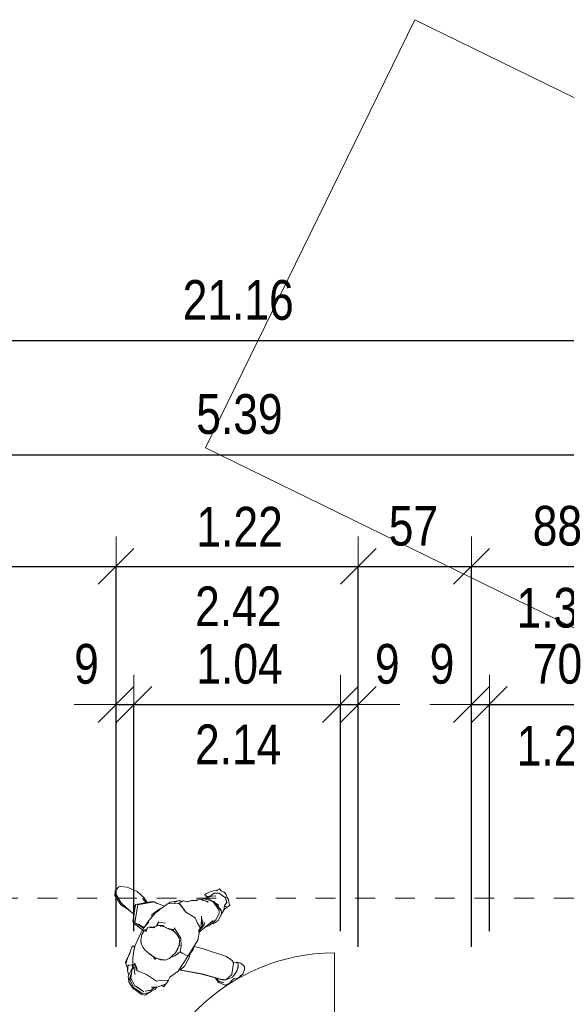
# Model space of a CAD drawing. Header units: centimetres. Extents: x -7.1 to 26.5, y -14.7 to 18.1.
# Tile 172 of 186: x 11.4 to 14.1, y 12.6 to 17.6. Entities that reach past the tile are written whole.
import ezdxf

# ---------------------------------------------------------------- set-up
doc = ezdxf.new("R2010")
doc.units = ezdxf.units.CM
doc.header["$LTSCALE"] = 10
doc.header["$PDMODE"] = 65
doc.linetypes.add('AUSGEZOGEN', pattern=[0])
doc.linetypes.add('STRICHLINIE_S4', pattern=[0.0055, 0.0035, -0.001, 0, -0.001])
for name, color, linetype in [('XR$1$010 Portes', 7, 'Continuous'), ('XR$1$060 Mobilier incorporé', 7, 'Continuous'), ('XR$1$411 Arbres', 7, 'Continuous'), ('XR$3$035 Dalles', 7, 'Continuous')]:
    doc.layers.add(name, color=color, linetype=linetype)
doc.layers.add('XR$2$STANDARD_1', color=7, linetype='Continuous', lineweight=25)
doc.styles.add('ARIAL', font='arial.ttf')
doc.dimstyles.new('DIMSTYLE_3', dxfattribs={"dimtxt": 0.2, "dimasz": 0.3, "dimexe": 0, "dimexo": 0, "dimgap": 0.1, "dimtad": 2, "dimrnd": 0.005, "dimzin": 4, "dimdsep": 46, "dimtxsty": 'ARIAL', "dimblk1": 'ALL_ML_STRICH', "dimblk2": 'ALL_ML_STRICH', "dimsah": 1, "dimcen": 0, "dimclrd": 7, "dimclre": 7, "dimclrt": 7, "dimadec": 0, "dimazin": 0, "dimtfac": 1, "dimtdec": 0, "dimtix": 1, "dimtmove": 2, "dimatfit": 3, "dimfxl": 0, "dimtzin": 0, "dimlwd": 0, "dimlwe": 18, "dimarcsym": 0})
doc.dimstyles.new('DIMSTYLE_5', dxfattribs={"dimtxt": 0.2, "dimasz": 0.3, "dimexe": 0, "dimexo": 0, "dimgap": 0.1, "dimtad": 2, "dimdec": 1, "dimlfac": 100, "dimrnd": 0.5, "dimzin": 4, "dimdsep": 46, "dimtxsty": 'ARIAL', "dimblk1": 'ALL_ML_STRICH', "dimblk2": 'ALL_ML_STRICH', "dimsah": 1, "dimcen": 0, "dimclrd": 7, "dimclre": 7, "dimclrt": 7, "dimadec": 0, "dimazin": 0, "dimtfac": 1, "dimtdec": 0, "dimtix": 1, "dimtmove": 2, "dimatfit": 3, "dimfxl": 0, "dimtzin": 0, "dimlwd": 0, "dimlwe": 18, "dimarcsym": 0})
doc.dimstyles.new('DIMSTYLE_7', dxfattribs={"dimtxt": 0.2, "dimasz": 0.3, "dimexe": 0, "dimexo": 0, "dimgap": 0.1, "dimtad": 2, "dimdec": 1, "dimlfac": 100, "dimrnd": 0.5, "dimzin": 4, "dimdsep": 46, "dimtxsty": 'ARIAL', "dimblk1": 'ALL_ML_STRICH', "dimblk2": 'ALL_ML_STRICH', "dimsah": 1, "dimcen": 0, "dimclrd": 7, "dimclre": 7, "dimclrt": 7, "dimadec": 0, "dimazin": 0, "dimtfac": 1, "dimtdec": 0, "dimtix": 1, "dimtmove": 2, "dimatfit": 3, "dimfxl": 0, "dimtvp": 1.2, "dimtzin": 0, "dimlwd": 0, "dimlwe": 18, "dimarcsym": 0})

# ---------------------------------------------------------------- blocks, each defined once
blk = doc.blocks.new('ALL_ML_STRICH')
at = {"color": 0, "linetype": 'ByBlock', "lineweight": -2}
for p, q in [((0, -0.5), (0, 0.5)), ((-0.3, -0.3), (0.3, 0.3)), ((-1, 0), (0.5, 0))]:
    blk.add_line(p, q, dxfattribs=at)
blk = doc.blocks.new('*D73')
at = {"layer": 'DEFPOINTS', "color": 7, "linetype": 'AUSGEZOGEN', "lineweight": 18, "transparency": 16777216}
for p in [(1.8718, 15.952), (1.8718, 15.5759), (23.0318, 15.6171)]:
    blk.add_point(p, dxfattribs=at)
at = {"layer": 'XR$2$STANDARD_1', "color": 7, "linetype": 'AUSGEZOGEN', "lineweight": -2, "transparency": 16777216}
for p, q in [((1.8718, 12.86), (1.8718, 15.952)), ((1.8718, 15.952), (23.0318, 15.952)), ((23.0318, 12.86), (23.0318, 15.952))]:
    blk.add_line(p, q, dxfattribs=at)
at = {"layer": 'XR$2$STANDARD_1', "color": 7, "linetype": 'AUSGEZOGEN', "lineweight": 18, "transparency": 16777216, "xscale": 0.3, "yscale": 0.3, "zscale": 0.3, "rotation": 180}
blk.add_blockref('ALL_ML_STRICH', (1.8718, 15.952), dxfattribs=at)
at = {"layer": 'XR$2$STANDARD_1', "color": 7, "linetype": 'AUSGEZOGEN', "lineweight": 18, "transparency": 16777216, "xscale": 0.3, "yscale": 0.3, "zscale": 0.3}
blk.add_blockref('ALL_ML_STRICH', (23.0318, 15.952), dxfattribs=at)
at = {"layer": 'XR$2$STANDARD_1', "color": 7, "linetype": 'AUSGEZOGEN', "lineweight": 18, "transparency": 16777216, "insert": (12.4572, 16.1554), "char_height": 0.2, "width": 0.8, "attachment_point": 5, "style": 'ARIAL'}
blk.add_mtext('\\W0.80;\\A1;{\\A1;{21.16\\H0.132000;\\S^ ;}}', dxfattribs=at)
blk = doc.blocks.new('*D77')
at = {"layer": 'DEFPOINTS', "color": 7, "linetype": 'AUSGEZOGEN', "lineweight": 18, "transparency": 16777216}
for p in [(11.8418, 14.1195), (11.9318, 13.9891), (11.8418, 13.941)]:
    blk.add_point(p, dxfattribs=at)
at = {"layer": 'XR$2$STANDARD_1', "color": 7, "linetype": 'AUSGEZOGEN', "lineweight": -2, "transparency": 16777216}
for p, q in [((11.8418, 12.978), (11.8418, 14.1195)), ((11.8418, 14.1195), (11.9318, 14.1195)), ((11.9318, 12.978), (11.9318, 14.1195))]:
    blk.add_line(p, q, dxfattribs=at)
at = {"layer": 'XR$2$STANDARD_1', "color": 7, "linetype": 'AUSGEZOGEN', "lineweight": 18, "transparency": 16777216, "xscale": 0.3, "yscale": 0.3, "zscale": 0.3}
blk.add_blockref('ALL_ML_STRICH', (11.9318, 14.1195), dxfattribs=at)
at = {"layer": 'XR$2$STANDARD_1', "color": 7, "linetype": 'AUSGEZOGEN', "lineweight": 18, "transparency": 16777216, "xscale": 0.3, "yscale": 0.3, "zscale": 0.3, "rotation": 180}
blk.add_blockref('ALL_ML_STRICH', (11.8418, 14.1195), dxfattribs=at)
at = {"layer": 'XR$2$STANDARD_1', "color": 7, "linetype": 'AUSGEZOGEN', "lineweight": 18, "transparency": 16777216, "insert": (11.6933, 14.3229), "char_height": 0.2, "width": 0.48, "attachment_point": 5, "style": 'ARIAL'}
blk.add_mtext('\\W0.80;\\A1;{\\A1;{9\\H0.132000;\\S^ ;}}', dxfattribs=at)
blk = doc.blocks.new('*D78')
at = {"layer": 'DEFPOINTS', "color": 7, "linetype": 'AUSGEZOGEN', "lineweight": 18, "transparency": 16777216}
for p in [(11.9318, 14.1195), (11.9318, 13.9891), (12.9718, 13.9026)]:
    blk.add_point(p, dxfattribs=at)
at = {"layer": 'XR$2$STANDARD_1', "color": 7, "linetype": 'AUSGEZOGEN', "lineweight": -2, "transparency": 16777216}
for p, q in [((11.9318, 12.978), (11.9318, 14.1195)), ((11.9318, 14.1195), (12.9718, 14.1195)), ((12.9718, 12.978), (12.9718, 14.1195))]:
    blk.add_line(p, q, dxfattribs=at)
at = {"layer": 'XR$2$STANDARD_1', "color": 7, "linetype": 'AUSGEZOGEN', "lineweight": 18, "transparency": 16777216, "xscale": 0.3, "yscale": 0.3, "zscale": 0.3, "rotation": 180}
blk.add_blockref('ALL_ML_STRICH', (11.9318, 14.1195), dxfattribs=at)
at = {"layer": 'XR$2$STANDARD_1', "color": 7, "linetype": 'AUSGEZOGEN', "lineweight": 18, "transparency": 16777216, "xscale": 0.3, "yscale": 0.3, "zscale": 0.3}
blk.add_blockref('ALL_ML_STRICH', (12.9718, 14.1195), dxfattribs=at)
at = {"layer": 'XR$2$STANDARD_1', "color": 7, "linetype": 'AUSGEZOGEN', "lineweight": 18, "transparency": 16777216, "insert": (12.4637, 14.3229), "char_height": 0.2, "width": 0.64, "attachment_point": 5, "style": 'ARIAL'}
blk.add_mtext('\\W0.80;\\A1;{\\A1;{1.04\\H0.132000;\\S^ ;}}', dxfattribs=at)
at = {"layer": 'XR$2$STANDARD_1', "color": 7, "linetype": 'AUSGEZOGEN', "lineweight": 18, "transparency": 16777216, "insert": (12.2397, 14.0187), "char_height": 0.2, "width": 0.01, "attachment_point": 1, "line_spacing_factor": 0.60241, "style": 'ARIAL'}
blk.add_mtext('\\W0.80;2.14', dxfattribs=at)
blk = doc.blocks.new('*D79')
at = {"layer": 'DEFPOINTS', "color": 7, "linetype": 'AUSGEZOGEN', "lineweight": 18, "transparency": 16777216}
for p in [(12.9718, 14.1195), (12.9718, 13.9026), (13.0618, 13.8894)]:
    blk.add_point(p, dxfattribs=at)
at = {"layer": 'XR$2$STANDARD_1', "color": 7, "linetype": 'AUSGEZOGEN', "lineweight": -2, "transparency": 16777216}
for p, q in [((12.9718, 12.978), (12.9718, 14.1195)), ((12.9718, 14.1195), (13.0618, 14.1195)), ((13.0618, 12.978), (13.0618, 14.1195))]:
    blk.add_line(p, q, dxfattribs=at)
at = {"layer": 'XR$2$STANDARD_1', "color": 7, "linetype": 'AUSGEZOGEN', "lineweight": 18, "transparency": 16777216, "xscale": 0.3, "yscale": 0.3, "zscale": 0.3}
blk.add_blockref('ALL_ML_STRICH', (13.0618, 14.1195), dxfattribs=at)
at = {"layer": 'XR$2$STANDARD_1', "color": 7, "linetype": 'AUSGEZOGEN', "lineweight": 18, "transparency": 16777216, "xscale": 0.3, "yscale": 0.3, "zscale": 0.3, "rotation": 180}
blk.add_blockref('ALL_ML_STRICH', (12.9718, 14.1195), dxfattribs=at)
at = {"layer": 'XR$2$STANDARD_1', "color": 7, "linetype": 'AUSGEZOGEN', "lineweight": 18, "transparency": 16777216, "insert": (13.2078, 14.3229), "char_height": 0.2, "width": 0.48, "attachment_point": 5, "style": 'ARIAL'}
blk.add_mtext('\\W0.80;\\A1;{\\A1;{9\\H0.132000;\\S^ ;}}', dxfattribs=at)
blk = doc.blocks.new('*D80')
at = {"layer": 'DEFPOINTS', "color": 7, "linetype": 'AUSGEZOGEN', "lineweight": 18, "transparency": 16777216}
for p in [(13.6318, 14.1195), (13.7218, 13.941), (13.6318, 13.8894)]:
    blk.add_point(p, dxfattribs=at)
at = {"layer": 'XR$2$STANDARD_1', "color": 7, "linetype": 'AUSGEZOGEN', "lineweight": -2, "transparency": 16777216}
for p, q in [((13.6318, 12.978), (13.6318, 14.1195)), ((13.6318, 14.1195), (13.7218, 14.1195)), ((13.7218, 12.978), (13.7218, 14.1195))]:
    blk.add_line(p, q, dxfattribs=at)
at = {"layer": 'XR$2$STANDARD_1', "color": 7, "linetype": 'AUSGEZOGEN', "lineweight": 18, "transparency": 16777216, "xscale": 0.3, "yscale": 0.3, "zscale": 0.3}
blk.add_blockref('ALL_ML_STRICH', (13.7218, 14.1195), dxfattribs=at)
at = {"layer": 'XR$2$STANDARD_1', "color": 7, "linetype": 'AUSGEZOGEN', "lineweight": 18, "transparency": 16777216, "xscale": 0.3, "yscale": 0.3, "zscale": 0.3, "rotation": 180}
blk.add_blockref('ALL_ML_STRICH', (13.6318, 14.1195), dxfattribs=at)
at = {"layer": 'XR$2$STANDARD_1', "color": 7, "linetype": 'AUSGEZOGEN', "lineweight": 18, "transparency": 16777216, "insert": (13.4833, 14.3229), "char_height": 0.2, "width": 0.48, "attachment_point": 5, "style": 'ARIAL'}
blk.add_mtext('\\W0.80;\\A1;{\\A1;{9\\H0.132000;\\S^ ;}}', dxfattribs=at)
blk = doc.blocks.new('*D81')
at = {"layer": 'DEFPOINTS', "color": 7, "linetype": 'AUSGEZOGEN', "lineweight": 18, "transparency": 16777216}
for p in [(13.7218, 14.1195), (13.7218, 13.941), (14.4218, 13.8161)]:
    blk.add_point(p, dxfattribs=at)
at = {"layer": 'XR$2$STANDARD_1', "color": 7, "linetype": 'AUSGEZOGEN', "lineweight": -2, "transparency": 16777216}
for p, q in [((13.7218, 12.978), (13.7218, 14.1195)), ((13.7218, 14.1195), (14.4218, 14.1195)), ((14.4218, 12.978), (14.4218, 14.1195))]:
    blk.add_line(p, q, dxfattribs=at)
at = {"layer": 'XR$2$STANDARD_1', "color": 7, "linetype": 'AUSGEZOGEN', "lineweight": 18, "transparency": 16777216, "xscale": 0.3, "yscale": 0.3, "zscale": 0.3, "rotation": 180}
blk.add_blockref('ALL_ML_STRICH', (13.7218, 14.1195), dxfattribs=at)
at = {"layer": 'XR$2$STANDARD_1', "color": 7, "linetype": 'AUSGEZOGEN', "lineweight": 18, "transparency": 16777216, "xscale": 0.3, "yscale": 0.3, "zscale": 0.3}
blk.add_blockref('ALL_ML_STRICH', (14.4218, 14.1195), dxfattribs=at)
at = {"layer": 'XR$2$STANDARD_1', "color": 7, "linetype": 'AUSGEZOGEN', "lineweight": 18, "transparency": 16777216, "insert": (14.0648, 14.3229), "char_height": 0.2, "width": 0.64, "attachment_point": 5, "style": 'ARIAL'}
blk.add_mtext('\\W0.80;\\A1;{\\A1;{70\\H0.132000;\\S^ ;}}', dxfattribs=at)
at = {"layer": 'XR$2$STANDARD_1', "color": 7, "linetype": 'AUSGEZOGEN', "lineweight": 18, "transparency": 16777216, "insert": (13.8596, 14.0119), "char_height": 0.2, "width": 0.01, "attachment_point": 1, "line_spacing_factor": 0.60241, "style": 'ARIAL'}
blk.add_mtext('\\W0.80;1.20', dxfattribs=at)
blk = doc.blocks.new('*D86')
at = {"layer": 'DEFPOINTS', "color": 7, "linetype": 'AUSGEZOGEN', "lineweight": 18, "transparency": 16777216}
for p in [(10.0118, 14.8148), (11.8418, 14.7498), (10.0118, 14.5239)]:
    blk.add_point(p, dxfattribs=at)
at = {"layer": 'XR$2$STANDARD_1', "color": 7, "linetype": 'AUSGEZOGEN', "lineweight": -2, "transparency": 16777216}
for p, q in [((10.0118, 13.164), (10.0118, 14.8148)), ((10.0118, 14.8148), (11.8418, 14.8148)), ((11.8418, 12.899), (11.8418, 14.8148))]:
    blk.add_line(p, q, dxfattribs=at)
at = {"layer": 'XR$2$STANDARD_1', "color": 7, "linetype": 'AUSGEZOGEN', "lineweight": 18, "transparency": 16777216, "xscale": 0.3, "yscale": 0.3, "zscale": 0.3, "rotation": 180}
blk.add_blockref('ALL_ML_STRICH', (10.0118, 14.8148), dxfattribs=at)
at = {"layer": 'XR$2$STANDARD_1', "color": 7, "linetype": 'AUSGEZOGEN', "lineweight": 18, "transparency": 16777216, "xscale": 0.3, "yscale": 0.3, "zscale": 0.3}
blk.add_blockref('ALL_ML_STRICH', (11.8418, 14.8148), dxfattribs=at)
at = {"layer": 'XR$2$STANDARD_1', "color": 7, "linetype": 'AUSGEZOGEN', "lineweight": 18, "transparency": 16777216, "insert": (10.9383, 15.0184), "char_height": 0.2, "width": 0.64, "attachment_point": 5, "style": 'ARIAL'}
blk.add_mtext('\\W0.80;\\A1;{\\A1;{1.83\\H0.132000;\\S^ ;}}', dxfattribs=at)
blk = doc.blocks.new('*D87')
at = {"layer": 'DEFPOINTS', "color": 7, "linetype": 'AUSGEZOGEN', "lineweight": 18, "transparency": 16777216}
for p in [(11.8418, 14.8148), (11.8418, 14.7498), (13.0618, 14.696)]:
    blk.add_point(p, dxfattribs=at)
at = {"layer": 'XR$2$STANDARD_1', "color": 7, "linetype": 'AUSGEZOGEN', "lineweight": -2, "transparency": 16777216}
for p, q in [((11.8418, 12.899), (11.8418, 14.8148)), ((11.8418, 14.8148), (13.0618, 14.8148)), ((13.0618, 12.899), (13.0618, 14.8148))]:
    blk.add_line(p, q, dxfattribs=at)
at = {"layer": 'XR$2$STANDARD_1', "color": 7, "linetype": 'AUSGEZOGEN', "lineweight": 18, "transparency": 16777216, "xscale": 0.3, "yscale": 0.3, "zscale": 0.3, "rotation": 180}
blk.add_blockref('ALL_ML_STRICH', (11.8418, 14.8148), dxfattribs=at)
at = {"layer": 'XR$2$STANDARD_1', "color": 7, "linetype": 'AUSGEZOGEN', "lineweight": 18, "transparency": 16777216, "xscale": 0.3, "yscale": 0.3, "zscale": 0.3}
blk.add_blockref('ALL_ML_STRICH', (13.0618, 14.8148), dxfattribs=at)
at = {"layer": 'XR$2$STANDARD_1', "color": 7, "linetype": 'AUSGEZOGEN', "lineweight": 18, "transparency": 16777216, "insert": (12.4641, 15.0148), "char_height": 0.2, "width": 0.64, "attachment_point": 5, "style": 'ARIAL'}
blk.add_mtext('\\W0.80;\\A1;{\\A1;{1.22\\H0.132000;\\S^ ;}}', dxfattribs=at)
at = {"layer": 'XR$2$STANDARD_1', "color": 7, "linetype": 'AUSGEZOGEN', "lineweight": 18, "transparency": 16777216, "insert": (12.2401, 14.714), "char_height": 0.2, "width": 0.01, "attachment_point": 1, "line_spacing_factor": 0.60241, "style": 'ARIAL'}
blk.add_mtext('\\W0.80;2.42', dxfattribs=at)
blk = doc.blocks.new('*D88')
at = {"layer": 'DEFPOINTS', "color": 7, "linetype": 'AUSGEZOGEN', "lineweight": 18, "transparency": 16777216}
for p in [(13.0618, 14.8148), (13.0618, 14.696), (13.6318, 14.6807)]:
    blk.add_point(p, dxfattribs=at)
at = {"layer": 'XR$2$STANDARD_1', "color": 7, "linetype": 'AUSGEZOGEN', "lineweight": -2, "transparency": 16777216}
for p, q in [((13.0618, 12.899), (13.0618, 14.8148)), ((13.0618, 14.8148), (13.6318, 14.8148)), ((13.6318, 12.899), (13.6318, 14.8148))]:
    blk.add_line(p, q, dxfattribs=at)
at = {"layer": 'XR$2$STANDARD_1', "color": 7, "linetype": 'AUSGEZOGEN', "lineweight": 18, "transparency": 16777216, "xscale": 0.3, "yscale": 0.3, "zscale": 0.3, "rotation": 180}
blk.add_blockref('ALL_ML_STRICH', (13.0618, 14.8148), dxfattribs=at)
at = {"layer": 'XR$2$STANDARD_1', "color": 7, "linetype": 'AUSGEZOGEN', "lineweight": 18, "transparency": 16777216, "xscale": 0.3, "yscale": 0.3, "zscale": 0.3}
blk.add_blockref('ALL_ML_STRICH', (13.6318, 14.8148), dxfattribs=at)
at = {"layer": 'XR$2$STANDARD_1', "color": 7, "linetype": 'AUSGEZOGEN', "lineweight": 18, "transparency": 16777216, "insert": (13.3395, 15.0183), "char_height": 0.2, "width": 0.64, "attachment_point": 5, "style": 'ARIAL'}
blk.add_mtext('\\W0.80;\\A1;{\\A1;{57\\H0.132000;\\S^ ;}}', dxfattribs=at)
blk = doc.blocks.new('*D89')
at = {"layer": 'DEFPOINTS', "color": 7, "linetype": 'AUSGEZOGEN', "lineweight": 18, "transparency": 16777216}
for p in [(13.6318, 14.8148), (13.6318, 14.6807), (14.5118, 14.6837)]:
    blk.add_point(p, dxfattribs=at)
at = {"layer": 'XR$2$STANDARD_1', "color": 7, "linetype": 'AUSGEZOGEN', "lineweight": -2, "transparency": 16777216}
for p, q in [((13.6318, 12.899), (13.6318, 14.8148)), ((13.6318, 14.8148), (14.5118, 14.8148)), ((14.5118, 12.899), (14.5118, 14.8148))]:
    blk.add_line(p, q, dxfattribs=at)
at = {"layer": 'XR$2$STANDARD_1', "color": 7, "linetype": 'AUSGEZOGEN', "lineweight": 18, "transparency": 16777216, "xscale": 0.3, "yscale": 0.3, "zscale": 0.3, "rotation": 180}
blk.add_blockref('ALL_ML_STRICH', (13.6318, 14.8148), dxfattribs=at)
at = {"layer": 'XR$2$STANDARD_1', "color": 7, "linetype": 'AUSGEZOGEN', "lineweight": 18, "transparency": 16777216, "xscale": 0.3, "yscale": 0.3, "zscale": 0.3}
blk.add_blockref('ALL_ML_STRICH', (14.5118, 14.8148), dxfattribs=at)
at = {"layer": 'XR$2$STANDARD_1', "color": 7, "linetype": 'AUSGEZOGEN', "lineweight": 18, "transparency": 16777216, "insert": (14.0644, 15.0183), "char_height": 0.2, "width": 0.64, "attachment_point": 5, "style": 'ARIAL'}
blk.add_mtext('\\W0.80;\\A1;{\\A1;{88\\H0.132000;\\S^ ;}}', dxfattribs=at)
at = {"layer": 'XR$2$STANDARD_1', "color": 7, "linetype": 'AUSGEZOGEN', "lineweight": 18, "transparency": 16777216, "insert": (13.8587, 14.7069), "char_height": 0.2, "width": 0.01, "attachment_point": 1, "line_spacing_factor": 0.60241, "style": 'ARIAL'}
blk.add_mtext('\\W0.80;1.35', dxfattribs=at)
blk = doc.blocks.new('*D99')
at = {"layer": 'DEFPOINTS', "color": 7, "linetype": 'AUSGEZOGEN', "lineweight": 18, "transparency": 16777216}
for p in [(15.1468, 15.9263), (9.7568, 15.3773), (9.7568, 15.254)]:
    blk.add_point(p, dxfattribs=at)
at = {"layer": 'XR$2$STANDARD_1', "color": 7, "linetype": 'AUSGEZOGEN', "lineweight": -2, "transparency": 16777216}
for p, q in [((15.1468, 15.9263), (15.1468, 15.3773)), ((9.7568, 14.9263), (9.7568, 15.3773)), ((9.7568, 15.3773), (15.1468, 15.3773))]:
    blk.add_line(p, q, dxfattribs=at)
at = {"layer": 'XR$2$STANDARD_1', "color": 7, "linetype": 'AUSGEZOGEN', "lineweight": 18, "transparency": 16777216, "xscale": 0.3, "yscale": 0.3, "zscale": 0.3, "rotation": 180}
blk.add_blockref('ALL_ML_STRICH', (9.7568, 15.3773), dxfattribs=at)
at = {"layer": 'XR$2$STANDARD_1', "color": 7, "linetype": 'AUSGEZOGEN', "lineweight": 18, "transparency": 16777216, "xscale": 0.3, "yscale": 0.3, "zscale": 0.3}
blk.add_blockref('ALL_ML_STRICH', (15.1468, 15.3773), dxfattribs=at)
at = {"layer": 'XR$2$STANDARD_1', "color": 7, "linetype": 'AUSGEZOGEN', "lineweight": 18, "transparency": 16777216, "insert": (12.4632, 15.5809), "char_height": 0.2, "width": 0.64, "attachment_point": 5, "style": 'ARIAL'}
blk.add_mtext('\\W0.80;\\A1;{\\A1;{5.39\\H0.132000;\\S^ ;}}', dxfattribs=at)

msp = doc.modelspace()

# ---------------------------------------------------------------- linework, layer by layer
at = {"layer": 'XR$1$010 Portes', "color": 7, "linetype": 'AUSGEZOGEN', "lineweight": 13, "transparency": 33554687}
msp.add_line((12.9418, 11.8885), (12.9418, 12.8685), dxfattribs=at)
msp.add_arc((12.9418, 11.8885), 0.98, 90, 180, dxfattribs=at)
at = {"layer": 'XR$1$060 Mobilier incorporé', "color": 8, "linetype": 'AUSGEZOGEN', "lineweight": 18, "transparency": 33554687}
for p, q in [((12.2924, 15.4121), (13.3468, 17.5681)), ((13.3468, 17.5681), (17.8384, 15.3714))]:
    msp.add_line(p, q, dxfattribs=at)
at = {"layer": 'XR$1$060 Mobilier incorporé', "color": 8, "linetype": 'AUSGEZOGEN', "lineweight": 13, "transparency": 33554687}
msp.add_line((12.2924, 15.4121), (16.784, 13.2154), dxfattribs=at)
at = {"layer": 'XR$1$411 Arbres', "color": 94, "linetype": 'AUSGEZOGEN', "lineweight": 13, "transparency": 33554687}
for p, q in [((11.8561, 13.202), (11.8367, 13.1813)), ((11.8561, 13.202), (11.8384, 13.1826)), ((11.8553, 13.2012), (11.8384, 13.1826)), ((11.8561, 13.202), (11.8553, 13.2012)), ((11.8624, 13.2027), (11.8561, 13.202)), ((11.8988, 13.1992), (11.8624, 13.2027)), ((11.9481, 13.1777), (11.8988, 13.1992)), ((12.3629, 13.1904), (12.3479, 13.1836)), ((12.3629, 13.1904), (12.3726, 13.1798)), ((11.8367, 13.1813), (11.8358, 13.1579)), ((11.8358, 13.1579), (11.8659, 13.1107)), ((11.8435, 13.1594), (11.8537, 13.1435)), ((11.8435, 13.1594), (11.8658, 13.1217)), ((11.9481, 13.1777), (11.983, 13.1452)), ((11.9756, 13.1417), (11.9773, 13.1394)), ((11.9756, 13.1417), (11.9917, 13.1229)), ((11.9818, 13.1462), (11.9987, 13.1223)), ((11.9818, 13.1462), (11.9997, 13.1204)), ((11.983, 13.1452), (11.9995, 13.1209)), ((12.2845, 13.1402), (12.2701, 13.1367)), ((12.2965, 13.1393), (12.2845, 13.1402)), ((12.2979, 13.1685), (12.2883, 13.1625)), ((12.2883, 13.1625), (12.2903, 13.1584)), ((12.2903, 13.1584), (12.2963, 13.1556)), ((12.295, 13.1565), (12.2903, 13.1584)), ((12.2903, 13.1584), (12.298, 13.1524)), ((12.3013, 13.1468), (12.2921, 13.1392)), ((12.3047, 13.142), (12.2948, 13.1385)), ((12.309, 13.1721), (12.2979, 13.1685)), ((12.3063, 13.1513), (12.298, 13.1524)), ((12.3044, 13.1528), (12.2997, 13.1547)), ((12.3064, 13.1519), (12.301, 13.1537)), ((12.3173, 13.1562), (12.3013, 13.1468)), ((12.3241, 13.1541), (12.3013, 13.1468)), ((12.3044, 13.1475), (12.3013, 13.1468)), ((12.3068, 13.1518), (12.3044, 13.1521)), ((12.3069, 13.1513), (12.3044, 13.1521)), ((12.3047, 13.142), (12.3365, 13.1258)), ((12.3241, 13.1798), (12.309, 13.1721)), ((12.3358, 13.1695), (12.3173, 13.1562)), ((12.3525, 13.1844), (12.3241, 13.1798)), ((12.345, 13.1556), (12.3241, 13.1541)), ((12.3358, 13.1695), (12.3348, 13.1672)), ((12.3619, 13.1703), (12.3358, 13.1695)), ((12.3634, 13.1684), (12.3358, 13.1695)), ((12.345, 13.1556), (12.3419, 13.155)), ((12.3479, 13.1836), (12.3462, 13.1816)), ((12.3479, 13.1836), (12.3464, 13.1815)), ((12.3525, 13.1844), (12.3505, 13.1825)), ((12.3619, 13.1703), (12.3561, 13.1698)), ((12.3634, 13.1684), (12.3938, 13.1456)), ((12.3866, 13.1737), (12.3726, 13.1798)), ((12.3866, 13.1737), (12.397, 13.1624)), ((12.3901, 13.1503), (12.3938, 13.1456)), ((12.3901, 13.1503), (12.391, 13.1471)), ((12.3938, 13.1456), (12.3997, 13.1225)), ((12.397, 13.1624), (12.4003, 13.1494)), ((12.4003, 13.1494), (12.4077, 13.1375)), ((11.8658, 13.1217), (11.9043, 13.086)), ((11.8658, 13.1217), (11.8966, 13.0934)), ((11.8658, 13.1217), (11.8715, 13.1157)), ((11.8659, 13.1107), (11.9077, 13.083)), ((11.8715, 13.1157), (11.8734, 13.114)), ((11.8715, 13.1157), (11.8736, 13.1143)), ((11.8772, 13.1105), (11.8792, 13.1088)), ((11.883, 13.1053), (11.885, 13.1036)), ((11.8888, 13.1001), (11.8907, 13.0984)), ((11.8946, 13.0949), (11.9023, 13.088)), ((11.9407, 13.1107), (11.927, 13.0261)), ((11.9368, 13.1051), (11.931, 13.0831)), ((11.9363, 13.1021), (11.931, 13.0831)), ((11.9388, 13.1065), (11.9368, 13.1051)), ((11.9383, 13.1063), (11.9368, 13.1051)), ((11.9515, 13.1099), (11.9374, 13.0218)), ((11.9388, 13.1065), (11.9383, 13.1063)), ((11.9416, 13.1117), (11.9407, 13.1107)), ((12.0237, 13.1269), (11.9416, 13.1117)), ((11.9524, 13.1109), (11.9515, 13.1099)), ((12.0342, 13.1254), (11.9524, 13.1109)), ((12.0342, 13.1254), (12.0237, 13.1269)), ((12.0342, 13.1254), (12.0472, 13.1172)), ((12.0342, 13.1254), (12.0514, 13.1167)), ((12.0862, 13.1039), (12.0514, 13.1167)), ((12.0969, 13.1123), (12.0635, 13.0886)), ((12.1148, 13.1234), (12.0969, 13.1123)), ((12.1628, 13.1161), (12.1134, 13.1198)), ((12.1134, 13.1198), (12.1144, 13.1167)), ((12.1548, 13.1313), (12.1148, 13.1234)), ((12.1368, 13.123), (12.134, 13.1189)), ((12.1548, 13.1313), (12.1368, 13.123)), ((12.1672, 13.1316), (12.1548, 13.1313)), ((12.1711, 13.1255), (12.1548, 13.1166)), ((12.1604, 13.117), (12.1573, 13.1157)), ((12.1604, 13.117), (12.1574, 13.1156)), ((12.1628, 13.1161), (12.1597, 13.1148)), ((12.1628, 13.1161), (12.1604, 13.117)), ((12.1604, 13.117), (12.1888, 13.0817)), ((12.1628, 13.1161), (12.1919, 13.0761)), ((12.1628, 13.1161), (12.1888, 13.0817)), ((12.1672, 13.1316), (12.1728, 13.1254)), ((12.1806, 13.1302), (12.1711, 13.1255)), ((12.2021, 13.1264), (12.1806, 13.1302)), ((12.2197, 13.1332), (12.2021, 13.1264)), ((12.2197, 13.1332), (12.2039, 13.1264)), ((12.2197, 13.1332), (12.2058, 13.1255)), ((12.2249, 13.1331), (12.2197, 13.1332)), ((12.2438, 13.1332), (12.2249, 13.1331)), ((12.2616, 13.1395), (12.2389, 13.1327)), ((12.2527, 13.1325), (12.2438, 13.1332)), ((12.3017, 13.1267), (12.2616, 13.1395)), ((12.2817, 13.1317), (12.2769, 13.1331)), ((12.2966, 13.1391), (12.2931, 13.1378)), ((12.3059, 13.1244), (12.2962, 13.1273)), ((12.3307, 13.1254), (12.2965, 13.1393)), ((12.3311, 13.1254), (12.2966, 13.1391)), ((12.3307, 13.1254), (12.2966, 13.1391)), ((12.3017, 13.1267), (12.3059, 13.1244)), ((12.3375, 13.1281), (12.3296, 13.1295)), ((12.3311, 13.1254), (12.3611, 13.0846)), ((12.3375, 13.1281), (12.3346, 13.1279)), ((12.3365, 13.1258), (12.3363, 13.1256)), ((12.3363, 13.1256), (12.3712, 13.0831)), ((12.3365, 13.1258), (12.3714, 13.0829)), ((12.3377, 13.1224), (12.3393, 13.1197)), ((12.3377, 13.1224), (12.3589, 13.1086)), ((12.3476, 13.1143), (12.3589, 13.1086)), ((12.3861, 13.0979), (12.3859, 13.0863)), ((12.388, 13.1062), (12.3861, 13.0979)), ((12.3997, 13.1225), (12.388, 13.1062)), ((12.3907, 13.1015), (12.3883, 13.1025)), ((12.3956, 13.0934), (12.3886, 13.0884)), ((12.4025, 13.099), (12.3907, 13.1015)), ((12.3932, 13.1142), (12.3916, 13.1122)), ((12.4044, 13.1002), (12.3956, 13.0934)), ((12.3997, 13.1225), (12.3965, 13.1183)), ((12.3997, 13.1225), (12.3976, 13.1207)), ((12.3997, 13.1225), (12.3989, 13.1215)), ((12.4025, 13.099), (12.4002, 13.0999)), ((12.4143, 13.1086), (12.4044, 13.1002)), ((12.4077, 13.1375), (12.4093, 13.1226)), ((12.4093, 13.1226), (12.4143, 13.1086)), ((11.9004, 13.0899), (11.9023, 13.0881)), ((11.9043, 13.086), (11.9321, 13.0641)), ((11.9043, 13.086), (11.9128, 13.081)), ((11.9043, 13.086), (11.9062, 13.0846)), ((11.9062, 13.0846), (11.9126, 13.0808)), ((11.9077, 13.083), (11.9122, 13.0808)), ((11.909, 13.0825), (11.9112, 13.0814)), ((11.909, 13.0825), (11.9112, 13.0814)), ((11.931, 13.0831), (11.9323, 13.0775)), ((11.931, 13.0831), (11.9323, 13.0774)), ((11.931, 13.083), (11.933, 13.0763)), ((11.931, 13.083), (11.9322, 13.0742)), ((11.9321, 13.0641), (11.9342, 13.0625)), ((11.9337, 13.0625), (11.9341, 13.0595)), ((12.0424, 13.0716), (12.0067, 13.0316)), ((12.0222, 13.0608), (12.0214, 13.0531)), ((12.0222, 13.0608), (12.0217, 13.0527)), ((12.0519, 13.0834), (12.0227, 13.0616)), ((12.0325, 13.0681), (12.0227, 13.0616)), ((12.0635, 13.0886), (12.0424, 13.0716)), ((12.0585, 13.0826), (12.0424, 13.0716)), ((12.0624, 13.0897), (12.0519, 13.0834)), ((12.1919, 13.0761), (12.2411, 13.0452)), ((12.2411, 13.0452), (12.2503, 13.0213)), ((12.2722, 13.053), (12.2704, 12.9951)), ((12.2722, 13.053), (12.2777, 13.0067)), ((12.362, 13.0667), (12.345, 13.0351)), ((12.374, 13.0649), (12.356, 13.0321)), ((12.3611, 13.0846), (12.362, 13.0667)), ((12.3666, 13.0513), (12.3641, 13.0481)), ((12.3687, 13.0555), (12.3666, 13.0513)), ((12.3751, 13.0668), (12.3687, 13.0555)), ((12.3712, 13.0831), (12.3714, 13.0829)), ((12.3751, 13.0668), (12.3713, 13.0632)), ((12.3751, 13.0668), (12.3713, 13.0632)), ((12.3714, 13.0829), (12.3741, 13.0651)), ((12.3741, 13.0651), (12.374, 13.0649)), ((12.3859, 13.0863), (12.3751, 13.0668)), ((12.3886, 13.0884), (12.3855, 13.0871)), ((11.927, 13.0261), (11.9292, 13.0222)), ((11.9292, 13.0222), (11.9352, 13.0152)), ((11.9352, 13.0152), (11.9757, 12.9848)), ((11.9352, 13.0152), (11.9459, 13.009)), ((11.9352, 13.0152), (11.9539, 13.002)), ((11.9374, 13.0218), (11.977, 12.9943)), ((11.9539, 13.002), (11.9561, 13.0008)), ((11.9543, 13.0134), (11.9674, 13.0059)), ((11.9543, 13.0134), (11.9824, 12.9972)), ((11.9852, 13.0004), (11.9756, 12.985)), ((11.9879, 13.0032), (11.9819, 12.9942)), ((12.0067, 13.0316), (11.9832, 12.9961)), ((11.9854, 12.998), (11.9838, 12.996)), ((11.9879, 13.0032), (11.9852, 13.0004)), ((12.007, 13.0244), (11.9879, 13.0032)), ((11.9921, 13.0061), (11.9904, 13.0041)), ((12.0023, 12.9966), (11.9938, 12.9818)), ((12.007, 13.0244), (12.0021, 13.0183)), ((12.0158, 12.9996), (12.0023, 12.9966)), ((12.0263, 12.9979), (12.0126, 12.9955)), ((12.0287, 12.9967), (12.0126, 12.9955)), ((12.0287, 12.9967), (12.0158, 12.9996)), ((12.0375, 12.9992), (12.0253, 12.9976)), ((12.0263, 12.9979), (12.0287, 12.9967)), ((12.0287, 12.9967), (12.0325, 12.9949)), ((12.0342, 12.9969), (12.0325, 12.9949)), ((12.0395, 13.0014), (12.0342, 12.9969)), ((12.0518, 13.0064), (12.0395, 13.0014)), ((12.0577, 13.0252), (12.0465, 13.0071)), ((12.056, 13.0231), (12.0465, 13.0071)), ((12.0492, 13.0078), (12.0473, 13.0058)), ((12.0559, 13.0233), (12.0492, 13.0078)), ((12.056, 13.0231), (12.0492, 13.0078)), ((12.0646, 13.0043), (12.0518, 13.0064)), ((12.0786, 13.0059), (12.054, 13.0075)), ((12.0573, 13.0239), (12.0559, 13.0233)), ((12.0577, 13.0252), (12.056, 13.0231)), ((12.0575, 13.0238), (12.056, 13.0231)), ((12.0904, 13.0189), (12.0573, 13.0239)), ((12.0906, 13.0188), (12.0575, 13.0238)), ((12.0689, 13.0018), (12.0641, 13.0031)), ((12.0671, 13.0024), (12.0645, 13.0031)), ((12.0739, 13.0026), (12.0646, 13.0043)), ((12.0897, 12.9979), (12.0739, 13.0026)), ((12.0786, 13.0059), (12.0848, 13.0015)), ((12.0897, 12.9979), (12.1031, 12.9915)), ((12.0906, 13.0188), (12.0904, 13.0189)), ((12.1054, 12.9906), (12.0984, 12.993)), ((12.114, 12.9865), (12.1028, 12.9911)), ((12.1031, 12.9915), (12.109, 12.9888)), ((12.1354, 12.9951), (12.1682, 12.9423)), ((12.1354, 12.9951), (12.1682, 12.9421)), ((12.2503, 13.0213), (12.2669, 12.9923)), ((12.2905, 12.998), (12.2595, 12.9717)), ((12.2669, 12.9923), (12.2597, 12.9865)), ((12.2696, 12.9932), (12.2669, 12.9923)), ((12.2854, 13.0081), (12.2683, 12.9897)), ((12.2697, 12.9945), (12.2683, 12.9897)), ((12.2693, 12.992), (12.2683, 12.9897)), ((12.273, 13.0052), (12.2704, 12.9951)), ((12.2795, 13.0304), (12.2769, 13.0208)), ((12.2795, 13.0304), (12.2769, 13.0203)), ((12.281, 13.0191), (12.2771, 13.0101)), ((12.2834, 13.0078), (12.2777, 13.0067)), ((12.281, 13.0191), (12.2783, 13.0148)), ((12.2876, 13.0221), (12.2854, 13.0081)), ((12.3087, 13.0045), (12.2856, 12.9972)), ((12.3315, 13.0316), (12.2905, 12.998)), ((12.2936, 13.0013), (12.2914, 12.9995)), ((12.335, 13.025), (12.3087, 13.0045)), ((12.3315, 13.0316), (12.3159, 13.0191)), ((12.3309, 13.0155), (12.3232, 13.0174)), ((12.356, 13.0321), (12.3309, 13.0155)), ((12.3448, 13.035), (12.335, 13.025)), ((12.3448, 13.035), (12.3424, 13.0333)), ((12.345, 13.0351), (12.3426, 13.0334)), ((11.9576, 12.9513), (11.937, 12.902)), ((11.9738, 12.9821), (11.9576, 12.9513)), ((11.966, 12.9663), (11.9576, 12.9513)), ((11.9715, 12.9607), (11.9665, 12.9351)), ((11.9792, 12.9898), (11.9708, 12.9748)), ((11.983, 12.9791), (11.9715, 12.9607)), ((11.9755, 12.9848), (11.9738, 12.9821)), ((11.9756, 12.985), (11.9755, 12.9848)), ((11.9756, 12.985), (11.9796, 12.9822)), ((11.9806, 12.9796), (11.9793, 12.9749)), ((11.9843, 12.9829), (11.9806, 12.9796)), ((11.9974, 12.988), (11.983, 12.9791)), ((11.9906, 12.9839), (11.9843, 12.9829)), ((11.9938, 12.9818), (11.9926, 12.977)), ((11.995, 12.9812), (11.9926, 12.977)), ((12.1054, 12.9906), (12.114, 12.9865)), ((12.1138, 12.9866), (12.109, 12.9888)), ((12.1212, 12.9874), (12.1145, 12.9886)), ((12.1219, 12.987), (12.1192, 12.9868)), ((12.1282, 12.987), (12.1195, 12.9865)), ((12.1277, 12.981), (12.1208, 12.9837)), ((12.1319, 12.9869), (12.1212, 12.9874)), ((12.1313, 12.9872), (12.1219, 12.987)), ((12.1277, 12.981), (12.1384, 12.9738)), ((12.1319, 12.9869), (12.1282, 12.987)), ((12.1309, 12.9819), (12.1285, 12.9806)), ((12.1325, 12.9829), (12.1293, 12.9811)), ((12.1325, 12.9829), (12.1301, 12.9815)), ((12.1325, 12.9829), (12.1309, 12.9819)), ((12.1313, 12.9872), (12.1319, 12.9869)), ((12.1319, 12.9869), (12.1332, 12.9858)), ((12.1332, 12.9858), (12.1325, 12.9829)), ((12.1384, 12.9738), (12.1505, 12.96)), ((12.139, 12.9705), (12.1409, 12.9688)), ((12.139, 12.9705), (12.1409, 12.9687)), ((12.1447, 12.9652), (12.1505, 12.96)), ((12.1448, 12.9653), (12.1505, 12.96)), ((12.1505, 12.96), (12.1589, 12.9461)), ((12.1589, 12.9461), (12.1592, 12.9451)), ((12.1592, 12.9451), (12.162, 12.928)), ((12.1682, 12.9423), (12.1694, 12.9047)), ((12.1682, 12.9421), (12.1694, 12.9047)), ((12.2625, 12.9762), (12.2539, 12.9335)), ((12.2576, 12.9748), (12.2595, 12.9717)), ((12.2683, 12.9897), (12.2578, 12.9798)), ((12.2641, 12.9829), (12.2595, 12.9717)), ((12.261, 12.9865), (12.2597, 12.9844)), ((12.2617, 12.9861), (12.2602, 12.984)), ((11.9214, 12.8967), (11.9133, 12.8739)), ((11.9279, 12.9041), (11.9214, 12.8967)), ((11.9323, 12.9033), (11.9279, 12.9041)), ((11.937, 12.902), (11.9321, 12.8805)), ((11.9323, 12.9033), (11.9341, 12.8975)), ((11.937, 12.902), (11.9347, 12.8866)), ((11.9665, 12.9351), (11.9664, 12.9295)), ((11.9664, 12.9295), (11.9696, 12.9117)), ((11.9665, 12.9351), (11.9685, 12.9172)), ((11.9665, 12.9351), (11.9696, 12.9117)), ((11.9685, 12.9172), (11.9696, 12.9117)), ((11.9696, 12.9117), (11.9767, 12.8973)), ((11.9767, 12.8973), (11.9874, 12.8838)), ((12.159, 12.9061), (12.1492, 12.8855)), ((12.1561, 12.9016), (12.1492, 12.8855)), ((12.1572, 12.9011), (12.1538, 12.889)), ((12.1553, 12.8968), (12.1538, 12.889)), ((12.1545, 12.8924), (12.1538, 12.889)), ((12.155, 12.8949), (12.1545, 12.8924)), ((12.16, 12.9107), (12.158, 12.9062)), ((12.16, 12.9107), (12.1586, 12.9059)), ((12.1614, 12.9314), (12.159, 12.9061)), ((12.162, 12.928), (12.159, 12.9061)), ((12.16, 12.9107), (12.159, 12.9061)), ((12.1607, 12.921), (12.16, 12.9107)), ((12.1614, 12.9314), (12.1611, 12.9262)), ((12.1693, 12.9047), (12.1638, 12.9058)), ((12.1694, 12.9047), (12.1641, 12.8736)), ((12.1694, 12.9047), (12.1693, 12.9047)), ((12.2539, 12.9335), (12.2049, 12.8543)), ((12.2421, 12.9193), (12.2304, 12.8863)), ((12.2751, 12.8902), (12.236, 12.9016)), ((11.9015, 12.8463), (11.8894, 12.8225)), ((11.9006, 12.8457), (11.8918, 12.8141)), ((11.9133, 12.8739), (11.9006, 12.8457)), ((11.9136, 12.8692), (11.9015, 12.8463)), ((11.9321, 12.8805), (11.9273, 12.8388)), ((11.9874, 12.8838), (12.0012, 12.87)), ((12.0012, 12.87), (12.0209, 12.8556)), ((12.0063, 12.8679), (12.0103, 12.8648)), ((12.0073, 12.8665), (12.0092, 12.8646)), ((12.0134, 12.8615), (12.0261, 12.8522)), ((12.0142, 12.8617), (12.0201, 12.8569)), ((12.0209, 12.8556), (12.0241, 12.8533)), ((12.0241, 12.8538), (12.0261, 12.8522)), ((12.0241, 12.8533), (12.0355, 12.8477)), ((12.0241, 12.8533), (12.0425, 12.8425)), ((12.0241, 12.8533), (12.0261, 12.8522)), ((12.0261, 12.8522), (12.0345, 12.8474)), ((12.0284, 12.8515), (12.0322, 12.8457)), ((12.0295, 12.8504), (12.0322, 12.8457)), ((12.0296, 12.8501), (12.0324, 12.845)), ((12.0324, 12.845), (12.0375, 12.8366)), ((12.0627, 12.835), (12.0425, 12.8425)), ((12.0429, 12.8425), (12.045, 12.8413)), ((12.1268, 12.8549), (12.111, 12.8401)), ((12.1374, 12.8539), (12.1219, 12.8469)), ((12.1419, 12.8693), (12.1268, 12.8549)), ((12.1641, 12.8736), (12.1374, 12.8539)), ((12.1538, 12.889), (12.1419, 12.8693)), ((12.1641, 12.8736), (12.1539, 12.8677)), ((12.2049, 12.8543), (12.155, 12.777)), ((12.1641, 12.8736), (12.179, 12.8652)), ((12.179, 12.8652), (12.2007, 12.8542)), ((12.2049, 12.8543), (12.2007, 12.8542)), ((12.2154, 12.8631), (12.2088, 12.8404)), ((12.2171, 12.8668), (12.2154, 12.8631)), ((12.2304, 12.8863), (12.2171, 12.8668)), ((12.3986, 12.851), (12.2751, 12.8902)), ((12.3986, 12.851), (12.428, 12.8293)), ((11.8894, 12.8225), (11.8918, 12.8141)), ((11.8936, 12.8161), (11.8918, 12.8141)), ((11.8918, 12.8141), (11.9007, 12.7885)), ((11.9018, 12.803), (11.9003, 12.7782)), ((11.9243, 12.8106), (11.9018, 12.803)), ((11.9048, 12.8077), (11.9018, 12.803)), ((11.9261, 12.7956), (11.9212, 12.7786)), ((11.9271, 12.8066), (11.9239, 12.8024)), ((11.9239, 12.8024), (11.9258, 12.7904)), ((11.9273, 12.8388), (11.9267, 12.8006)), ((11.937, 12.8154), (11.9267, 12.8006)), ((11.9267, 12.8006), (11.9319, 12.7919)), ((11.938, 12.8076), (11.9352, 12.7674)), ((11.9359, 12.8168), (11.937, 12.8154)), ((11.9359, 12.8168), (11.9487, 12.7769)), ((11.937, 12.8154), (11.9505, 12.779)), ((11.9456, 12.7993), (11.9487, 12.7769)), ((12.0359, 12.8401), (12.0396, 12.8369)), ((12.0359, 12.8401), (12.0377, 12.8383)), ((12.0396, 12.8369), (12.0375, 12.8366)), ((12.0377, 12.8383), (12.0396, 12.8369)), ((12.0418, 12.8386), (12.0396, 12.8369)), ((12.0663, 12.8341), (12.045, 12.8413)), ((12.0645, 12.8362), (12.057, 12.8388)), ((12.0862, 12.834), (12.0627, 12.835)), ((12.0699, 12.8356), (12.0645, 12.8362)), ((12.0887, 12.832), (12.0663, 12.8341)), ((12.0862, 12.834), (12.0753, 12.8351)), ((12.111, 12.8401), (12.0887, 12.832)), ((12.1869, 12.8012), (12.1698, 12.7862)), ((12.2088, 12.8404), (12.1869, 12.8012)), ((12.4334, 12.817), (12.4258, 12.761)), ((12.428, 12.8293), (12.4334, 12.817)), ((12.4405, 12.8214), (12.4301, 12.821)), ((12.4313, 12.8183), (12.4334, 12.817)), ((12.4572, 12.8146), (12.4405, 12.8214)), ((12.4503, 12.8215), (12.4479, 12.8198)), ((12.4552, 12.7938), (12.4498, 12.7793)), ((12.4552, 12.7937), (12.4498, 12.7799)), ((12.4552, 12.7937), (12.4498, 12.7793)), ((12.4519, 12.8217), (12.4503, 12.8215)), ((12.4569, 12.7958), (12.4503, 12.7782)), ((12.4703, 12.8169), (12.4519, 12.8217)), ((12.455, 12.8081), (12.457, 12.8063)), ((12.457, 12.8066), (12.4552, 12.7938)), ((12.457, 12.8066), (12.4569, 12.7958)), ((12.4572, 12.8146), (12.457, 12.8063)), ((12.4703, 12.8169), (12.4879, 12.8012)), ((12.4879, 12.8012), (12.4893, 12.8001)), ((12.4893, 12.8001), (12.4885, 12.7855)), ((11.9007, 12.7885), (11.9003, 12.7782)), ((11.9014, 12.7856), (11.9003, 12.7782)), ((11.9003, 12.7782), (11.902, 12.7756)), ((11.9003, 12.7782), (11.9029, 12.7688)), ((11.9029, 12.7688), (11.9054, 12.7563)), ((11.9208, 12.7875), (11.9035, 12.7512)), ((11.9035, 12.7512), (11.906, 12.726)), ((11.9159, 12.7597), (11.9063, 12.7223)), ((11.9186, 12.7569), (11.9133, 12.7345)), ((11.9191, 12.7637), (11.9159, 12.7597)), ((11.9212, 12.7786), (11.9168, 12.742)), ((11.9208, 12.7875), (11.9189, 12.783)), ((11.9258, 12.7904), (11.9301, 12.7868)), ((11.9352, 12.7674), (11.9386, 12.7601)), ((11.9947, 12.7601), (11.9505, 12.779)), ((11.9947, 12.7601), (12.0454, 12.7264)), ((12.1142, 12.7501), (12.1052, 12.7289)), ((12.1123, 12.7458), (12.1111, 12.7449)), ((12.155, 12.777), (12.1123, 12.7458)), ((12.1142, 12.7501), (12.1123, 12.7458)), ((12.1698, 12.7862), (12.1544, 12.7794)), ((12.2749, 12.7619), (12.1587, 12.7831)), ((12.2739, 12.762), (12.1603, 12.7827)), ((12.2745, 12.7624), (12.1608, 12.7831)), ((12.3734, 12.7341), (12.2739, 12.762)), ((12.3749, 12.7342), (12.2745, 12.7624)), ((12.3759, 12.7335), (12.2749, 12.7619)), ((12.4251, 12.7595), (12.3951, 12.7337)), ((12.4276, 12.747), (12.3951, 12.7337)), ((12.4258, 12.761), (12.4251, 12.7595)), ((12.4392, 12.7596), (12.4276, 12.747)), ((12.4499, 12.7768), (12.4392, 12.7596)), ((12.4444, 12.7686), (12.4424, 12.7667)), ((12.4498, 12.7793), (12.4444, 12.7686)), ((12.4643, 12.7458), (12.4446, 12.7376)), ((12.4498, 12.7799), (12.4448, 12.7689)), ((12.4498, 12.7793), (12.4448, 12.7689)), ((12.4503, 12.7782), (12.4499, 12.7768)), ((12.4783, 12.761), (12.4643, 12.7458)), ((12.4797, 12.7611), (12.4661, 12.75)), ((12.4783, 12.761), (12.4661, 12.75)), ((12.4885, 12.7855), (12.4797, 12.7611)), ((11.906, 12.726), (11.9102, 12.7168)), ((11.9063, 12.7223), (11.9251, 12.6933)), ((11.9102, 12.7168), (11.9157, 12.7092)), ((11.9133, 12.7345), (11.9147, 12.7277)), ((11.9152, 12.7301), (11.9147, 12.7276)), ((11.9147, 12.7277), (11.9302, 12.6943)), ((11.9168, 12.742), (11.9359, 12.7031)), ((11.9192, 12.7052), (11.9228, 12.7013)), ((11.9253, 12.6936), (11.9251, 12.6933)), ((11.9253, 12.6936), (11.9703, 12.6598)), ((11.9302, 12.6943), (11.9746, 12.6649)), ((11.9304, 12.6945), (11.9746, 12.6649)), ((11.9304, 12.6945), (11.9746, 12.6649)), ((11.9359, 12.7031), (11.9822, 12.6717)), ((11.9408, 12.7004), (11.9822, 12.6717)), ((12.0359, 12.6965), (12.0201, 12.6967)), ((12.0484, 12.6963), (12.0201, 12.6967)), ((12.0383, 12.695), (12.0237, 12.688)), ((12.0491, 12.6981), (12.0365, 12.685)), ((12.0722, 12.7306), (12.0454, 12.7264)), ((12.0936, 12.713), (12.0484, 12.6963)), ((12.0758, 12.7032), (12.0684, 12.7048)), ((12.1052, 12.7289), (12.0722, 12.7306)), ((12.0758, 12.7032), (12.0831, 12.6982)), ((12.0928, 12.713), (12.0831, 12.6982)), ((12.0936, 12.713), (12.0912, 12.7132)), ((12.0936, 12.713), (12.0928, 12.713)), ((12.1051, 12.7272), (12.0936, 12.713)), ((12.1052, 12.7289), (12.103, 12.7273)), ((12.1052, 12.7289), (12.1051, 12.7272)), ((12.3429, 12.7419), (12.3432, 12.7413)), ((12.3432, 12.7413), (12.358, 12.7196)), ((12.346, 12.7408), (12.3594, 12.7268)), ((12.3576, 12.7292), (12.3594, 12.7268)), ((12.3834, 12.7089), (12.358, 12.7196)), ((12.3714, 12.7217), (12.3594, 12.7268)), ((12.3839, 12.717), (12.3594, 12.7268)), ((12.3626, 12.72), (12.3642, 12.7176)), ((12.3626, 12.7198), (12.3642, 12.7176)), ((12.3839, 12.717), (12.3714, 12.7217)), ((12.3801, 12.7337), (12.3734, 12.7341)), ((12.3811, 12.7338), (12.3749, 12.7342)), ((12.3822, 12.7331), (12.3759, 12.7335)), ((12.3811, 12.7338), (12.3801, 12.7337)), ((12.3811, 12.7338), (12.3822, 12.7331)), ((12.3951, 12.7337), (12.3822, 12.7331)), ((12.3898, 12.7069), (12.3834, 12.7089)), ((12.4109, 12.714), (12.3898, 12.7069)), ((12.4264, 12.7318), (12.4109, 12.714)), ((12.4355, 12.7379), (12.4264, 12.7318)), ((12.4446, 12.7376), (12.4355, 12.7379)), ((11.9251, 12.6933), (11.9706, 12.6593)), ((11.9353, 12.6873), (11.9377, 12.6853)), ((11.9375, 12.6861), (11.9398, 12.6845)), ((11.9703, 12.6598), (11.9706, 12.6593)), ((11.9889, 12.6559), (11.9706, 12.6593)), ((11.9939, 12.6651), (11.9746, 12.6649)), ((11.9941, 12.6651), (11.9746, 12.6649)), ((11.9919, 12.676), (11.9888, 12.6767)), ((12.0213, 12.6765), (11.9889, 12.6559)), ((12.0186, 12.6811), (11.9919, 12.676)), ((12.0036, 12.6677), (11.9941, 12.6651)), ((12.0365, 12.685), (12.0036, 12.6677)), ((12.0186, 12.6811), (12.0067, 12.6793)), ((12.0146, 12.6793), (12.0071, 12.6772)), ((12.0098, 12.6787), (12.0071, 12.6772)), ((12.0186, 12.6811), (12.0146, 12.6793)), ((12.0285, 12.6891), (12.0186, 12.6811)), ((12.0291, 12.6911), (12.0237, 12.688)), ((12.0285, 12.6891), (12.0258, 12.6877)), ((12.0336, 12.6923), (12.0285, 12.6891)), ((12.0306, 12.6909), (12.0285, 12.6891))]:
    msp.add_line(p, q, dxfattribs=at)
at = {"layer": 'XR$3$035 Dalles', "color": 7, "linetype": 'STRICHLINIE_S4', "lineweight": 18, "transparency": 33554687}
msp.add_lwpolyline([(9.1568, 11.1435), (9.7568, 11.1435), (9.7568, 12.1435), (15.1468, 12.1435), (15.1468, 11.1435), (15.7468, 11.1435), (15.7468, 13.1435), (9.1568, 13.1435), (9.1568, 11.1435)], close=True, dxfattribs=at)

# ---------------------------------------------------------------- dimensions: what is measured, and where the dimension line sits
at = {"layer": 'XR$2$STANDARD_1', "color": 7, "linetype": 'AUSGEZOGEN', "lineweight": 18, "transparency": 33554687}
for base, p1, p2, dimstyle, picture, middle in [((23.0318, 15.952), (1.8718, 12.86), (23.0318, 12.86), 'DIMSTYLE_3', '*D73', (12.4572, 16.1554)), ((15.1468, 15.3773), (9.7568, 14.9263), (15.1468, 15.9263), 'DIMSTYLE_3', '*D99', (12.4632, 15.5809)), ((11.8418, 14.8148), (10.0118, 13.164), (11.8418, 12.899), 'DIMSTYLE_3', '*D86', (10.9383, 15.0184)), ((13.6318, 14.8148), (13.0618, 12.899), (13.6318, 12.899), 'DIMSTYLE_7', '*D88', (13.3395, 15.0183)), ((11.9318, 14.1195), (11.8418, 12.978), (11.9318, 12.978), 'DIMSTYLE_7', '*D77', (11.6933, 14.3229)), ((13.0618, 14.1195), (12.9718, 12.978), (13.0618, 12.978), 'DIMSTYLE_7', '*D79', (13.2078, 14.3229)), ((13.7218, 14.1195), (13.6318, 12.978), (13.7218, 12.978), 'DIMSTYLE_7', '*D80', (13.4833, 14.3229))]:
    dim = msp.add_linear_dim(base=base, p1=p1, p2=p2, dimstyle=dimstyle, override={"dimpost": '<>', "dimclrd": 7, "dimclre": 7, "dimclrt": 7, "dimlwd": 0, "dimlwe": 18}, dxfattribs=at)
    dim.commit()
    dim.dimension.update_dxf_attribs({"geometry": picture, "text_midpoint": middle, "dimtype": 160})
for base, p1, p2, text, dimstyle, picture, middle in [((13.0618, 14.8148), (11.8418, 12.899), (13.0618, 12.899), '<>\\X\\W0.80;2.42', 'DIMSTYLE_3', '*D87', (12.4641, 15.0148)), ((14.5118, 14.8148), (13.6318, 12.899), (14.5118, 12.899), '<>\\X\\W0.80;1.35', 'DIMSTYLE_5', '*D89', (14.0644, 15.0183)), ((12.9718, 14.1195), (11.9318, 12.978), (12.9718, 12.978), '<>\\X\\W0.80;2.14', 'DIMSTYLE_3', '*D78', (12.4637, 14.3229)), ((14.4218, 14.1195), (13.7218, 12.978), (14.4218, 12.978), '<>\\X\\W0.80;1.20', 'DIMSTYLE_5', '*D81', (14.0648, 14.3229))]:
    dim = msp.add_linear_dim(base=base, p1=p1, p2=p2, text=text, dimstyle=dimstyle, override={"dimpost": '<>', "dimclrd": 7, "dimclre": 7, "dimclrt": 7, "dimlwd": 0, "dimlwe": 18}, dxfattribs=at)
    dim.commit()
    dim.dimension.update_dxf_attribs({"geometry": picture, "text_midpoint": middle, "dimtype": 160})

doc.saveas('drawing.dxf')
